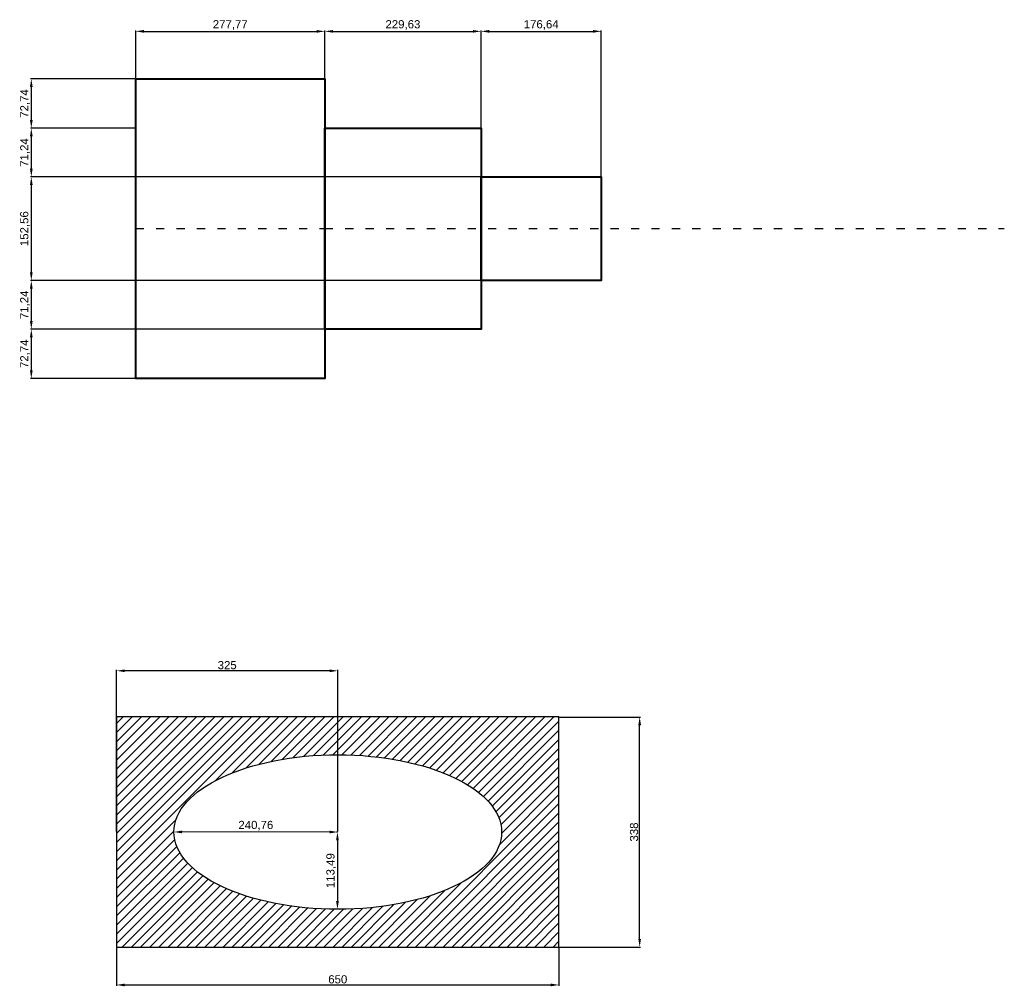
# Model space of a CAD drawing. Header units: millimetres. Extents: x 1310 to 6481, y 1653 to 3934.
# Tile 1 of 3: x 1310 to 2756, y 2116 to 3537. Entities that reach past the tile are written whole.
import ezdxf

# ---------------------------------------------------------------- set-up
doc = ezdxf.new("R2010")
doc.units = ezdxf.units.MM
doc.linetypes.add('ACAD_ISO03W100', pattern=[30, 12, -18])
doc.styles.get("Standard").update_dxf_attribs({"font": 'arial.ttf'})
doc.dimstyles.new('belka', dxfattribs={"dimtxt": 12, "dimasz": 12, "dimexe": 1.25, "dimexo": 0.625, "dimgap": 2, "dimtad": 1, "dimtoh": 1, "dimtxsty": 'Standard', "dimcen": 12, "dimadec": 0, "dimazin": 0, "dimtfac": 1, "dimtmove": 0, "dimatfit": 3, "dimfxl": 1, "dimarcsym": 0})

# ---------------------------------------------------------------- blocks, each defined once
blk = doc.blocks.new('*D3')
at = {"color": 0, "lineweight": -2, "transparency": 16777216}
for p, q in [((1451.9, 2173.4), (1451.9, 2117.1)), ((2101.9, 2173.4), (2101.9, 2117.1)), ((1463.9, 2118.3), (2089.9, 2118.3))]:
    blk.add_line(p, q, dxfattribs=at)
at = {"color": 0, "transparency": 16777216}
for points in [[(1463.9, 2120.3), (1463.9, 2116.3), (1451.9, 2118.3)], [(2089.9, 2120.3), (2089.9, 2116.3), (2101.9, 2118.3)]]:
    blk.add_solid(points, dxfattribs=at)
at = {"layer": 'Defpoints', "color": 0, "transparency": 16777216}
for p in [(1451.9, 2174), (2101.9, 2174), (2101.9, 2118.3)]:
    blk.add_point(p, dxfattribs=at)
at = {"color": 0, "transparency": 16777216, "insert": (1776.9, 2126.5), "char_height": 12, "attachment_point": 5}
blk.add_mtext('650', dxfattribs=at)
blk = doc.blocks.new('*D4')
at = {"color": 0, "lineweight": -2, "transparency": 16777216}
for p, q in [((2102.5, 2512), (2221.6, 2512)), ((2220.4, 2186), (2220.4, 2500)), ((2102.5, 2174), (2221.6, 2174))]:
    blk.add_line(p, q, dxfattribs=at)
at = {"color": 0, "transparency": 16777216}
for points in [[(2218.4, 2500), (2222.4, 2500), (2220.4, 2512)], [(2218.4, 2186), (2222.4, 2186), (2220.4, 2174)]]:
    blk.add_solid(points, dxfattribs=at)
at = {"layer": 'Defpoints', "color": 0, "transparency": 16777216}
for p in [(2101.9, 2512), (2220.4, 2512), (2101.9, 2174)]:
    blk.add_point(p, dxfattribs=at)
at = {"color": 0, "transparency": 16777216, "insert": (2212.2, 2343), "char_height": 12, "attachment_point": 5, "rotation": 90}
blk.add_mtext('338', dxfattribs=at)
blk = doc.blocks.new('*D5')
at = {"color": 0, "lineweight": -2, "transparency": 16777216}
for p, q in [((1451.9, 2343.7), (1451.9, 2581.2)), ((1764.9, 2579.9), (1463.9, 2579.9)), ((1776.9, 2343.7), (1776.9, 2581.2))]:
    blk.add_line(p, q, dxfattribs=at)
at = {"color": 0, "transparency": 16777216}
for points in [[(1463.9, 2581.9), (1463.9, 2577.9), (1451.9, 2579.9)], [(1764.9, 2581.9), (1764.9, 2577.9), (1776.9, 2579.9)]]:
    blk.add_solid(points, dxfattribs=at)
at = {"layer": 'Defpoints', "color": 0, "transparency": 16777216}
for p in [(1451.9, 2579.9), (1451.9, 2343), (1776.9, 2343)]:
    blk.add_point(p, dxfattribs=at)
at = {"color": 0, "transparency": 16777216, "insert": (1614.4, 2588.1), "char_height": 12, "attachment_point": 5}
blk.add_mtext('325', dxfattribs=at)
blk = doc.blocks.new('*D6')
at = {"color": 0, "lineweight": -2, "transparency": 16777216}
for p, q in [((1536.1, 2343.7), (1536.1, 2344.3)), ((1776.9, 2343.7), (1776.9, 2344.3)), ((1764.9, 2343), (1548.1, 2343.1))]:
    blk.add_line(p, q, dxfattribs=at)
at = {"color": 0, "transparency": 16777216}
for points in [[(1548.1, 2345.1), (1548.1, 2341.1), (1536.1, 2343.1)], [(1764.9, 2345), (1764.9, 2341), (1776.9, 2343)]]:
    blk.add_solid(points, dxfattribs=at)
at = {"layer": 'Defpoints', "color": 0, "transparency": 16777216}
for p in [(1536.1, 2343.1), (1536.1, 2343.1), (1776.9, 2343)]:
    blk.add_point(p, dxfattribs=at)
at = {"color": 0, "transparency": 16777216, "insert": (1656.5, 2352.3), "char_height": 12, "attachment_point": 5, "rotation": 359.9868}
blk.add_mtext('240,76', dxfattribs=at)
blk = doc.blocks.new('*D7')
at = {"color": 0, "lineweight": -2, "transparency": 16777216}
for p, q in [((1776.3, 2343), (1775.1, 2343)), ((1776.4, 2331), (1776.4, 2241.5)), ((1776.2, 2229.5), (1775.1, 2229.5))]:
    blk.add_line(p, q, dxfattribs=at)
at = {"color": 0, "transparency": 16777216}
for points in [[(1774.4, 2331), (1778.4, 2331), (1776.4, 2343)], [(1774.4, 2241.5), (1778.4, 2241.5), (1776.4, 2229.5)]]:
    blk.add_solid(points, dxfattribs=at)
at = {"layer": 'Defpoints', "color": 0, "transparency": 16777216}
for p in [(1776.9, 2343), (1776.4, 2229.5), (1776.9, 2229.5)]:
    blk.add_point(p, dxfattribs=at)
at = {"color": 0, "transparency": 16777216, "insert": (1767.2, 2286.3), "char_height": 12, "attachment_point": 5, "rotation": 89.9868}
blk.add_mtext('113,49', dxfattribs=at)
blk = doc.blocks.new('*D8')
at = {"color": 0, "lineweight": -2, "transparency": 16777216}
for p, q in [((1480, 3450.4), (1480, 3520.7)), ((1492, 3519.4), (1745.8, 3519.4)), ((1757.8, 3450.4), (1757.8, 3520.7))]:
    blk.add_line(p, q, dxfattribs=at)
at = {"color": 0, "transparency": 16777216}
for points in [[(1492, 3521.4), (1492, 3517.4), (1480, 3519.4)], [(1745.8, 3521.4), (1745.8, 3517.4), (1757.8, 3519.4)]]:
    blk.add_solid(points, dxfattribs=at)
at = {"layer": 'Defpoints', "color": 0, "transparency": 16777216}
for p in [(1757.8, 3519.4), (1480, 3449.8), (1757.8, 3449.8)]:
    blk.add_point(p, dxfattribs=at)
at = {"color": 0, "transparency": 16777216, "insert": (1618.9, 3528.7), "char_height": 12, "attachment_point": 5}
blk.add_mtext('277,77', dxfattribs=at)
blk = doc.blocks.new('*D9')
at = {"color": 0, "lineweight": -2, "transparency": 16777216}
for p, q in [((1757.8, 3450.4), (1757.8, 3520.7)), ((1769.8, 3519.4), (1975.4, 3519.4)), ((1987.4, 3377.7), (1987.4, 3520.7))]:
    blk.add_line(p, q, dxfattribs=at)
at = {"color": 0, "transparency": 16777216}
for points in [[(1769.8, 3521.4), (1769.8, 3517.4), (1757.8, 3519.4)], [(1975.4, 3521.4), (1975.4, 3517.4), (1987.4, 3519.4)]]:
    blk.add_solid(points, dxfattribs=at)
at = {"layer": 'Defpoints', "color": 0, "transparency": 16777216}
for p in [(1987.4, 3519.4), (1757.8, 3449.8), (1987.4, 3377.1)]:
    blk.add_point(p, dxfattribs=at)
at = {"color": 0, "transparency": 16777216, "insert": (1872.6, 3528.7), "char_height": 12, "attachment_point": 5}
blk.add_mtext('229,63', dxfattribs=at)
blk = doc.blocks.new('*D10')
at = {"color": 0, "lineweight": -2, "transparency": 16777216}
for p, q in [((1987.4, 3377.7), (1987.4, 3520.7)), ((1999.4, 3519.4), (2152, 3519.4)), ((2164, 3306.4), (2164, 3520.7))]:
    blk.add_line(p, q, dxfattribs=at)
at = {"color": 0, "transparency": 16777216}
for points in [[(1999.4, 3521.4), (1999.4, 3517.4), (1987.4, 3519.4)], [(2152, 3521.4), (2152, 3517.4), (2164, 3519.4)]]:
    blk.add_solid(points, dxfattribs=at)
at = {"layer": 'Defpoints', "color": 0, "transparency": 16777216}
for p in [(2164, 3519.4), (1987.4, 3377.1), (2164, 3305.8)]:
    blk.add_point(p, dxfattribs=at)
at = {"color": 0, "transparency": 16777216, "insert": (2075.7, 3528.7), "char_height": 12, "attachment_point": 5}
blk.add_mtext('176,64', dxfattribs=at)
blk = doc.blocks.new('*D11')
at = {"color": 0, "lineweight": -2, "transparency": 16777216}
for p, q in [((1479.4, 3449.8), (1325.4, 3449.8)), ((1326.6, 3437.8), (1326.6, 3389.1)), ((1479.4, 3377.1), (1325.4, 3377.1))]:
    blk.add_line(p, q, dxfattribs=at)
at = {"color": 0, "transparency": 16777216}
for points in [[(1324.6, 3437.8), (1328.6, 3437.8), (1326.6, 3449.8)], [(1324.6, 3389.1), (1328.6, 3389.1), (1326.6, 3377.1)]]:
    blk.add_solid(points, dxfattribs=at)
at = {"layer": 'Defpoints', "color": 0, "transparency": 16777216}
for p in [(1480, 3449.8), (1326.6, 3377.1), (1480, 3377.1)]:
    blk.add_point(p, dxfattribs=at)
at = {"color": 0, "transparency": 16777216, "insert": (1317.4, 3413.4), "char_height": 12, "attachment_point": 5, "rotation": 90}
blk.add_mtext('72,74', dxfattribs=at)
blk = doc.blocks.new('*D12')
at = {"color": 0, "lineweight": -2, "transparency": 16777216}
for p, q in [((1479.4, 3377.1), (1325.4, 3377.1)), ((1326.6, 3365.1), (1326.6, 3317.8)), ((1986.8, 3305.8), (1325.4, 3305.8))]:
    blk.add_line(p, q, dxfattribs=at)
at = {"color": 0, "transparency": 16777216}
for points in [[(1324.6, 3365.1), (1328.6, 3365.1), (1326.6, 3377.1)], [(1324.6, 3317.8), (1328.6, 3317.8), (1326.6, 3305.8)]]:
    blk.add_solid(points, dxfattribs=at)
at = {"layer": 'Defpoints', "color": 0, "transparency": 16777216}
for p in [(1480, 3377.1), (1326.6, 3305.8), (1987.4, 3305.8)]:
    blk.add_point(p, dxfattribs=at)
at = {"color": 0, "transparency": 16777216, "insert": (1317.4, 3341.4), "char_height": 12, "attachment_point": 5, "rotation": 90}
blk.add_mtext('71,24', dxfattribs=at)
blk = doc.blocks.new('*D13')
at = {"color": 0, "lineweight": -2, "transparency": 16777216}
for p, q in [((1986.8, 3305.8), (1325.4, 3305.8)), ((1326.6, 3293.8), (1326.6, 3165.3)), ((1986.8, 3153.3), (1325.4, 3153.3))]:
    blk.add_line(p, q, dxfattribs=at)
at = {"color": 0, "transparency": 16777216}
for points in [[(1324.6, 3293.8), (1328.6, 3293.8), (1326.6, 3305.8)], [(1324.6, 3165.3), (1328.6, 3165.3), (1326.6, 3153.3)]]:
    blk.add_solid(points, dxfattribs=at)
at = {"layer": 'Defpoints', "color": 0, "transparency": 16777216}
for p in [(1987.4, 3305.8), (1326.6, 3153.3), (1987.4, 3153.3)]:
    blk.add_point(p, dxfattribs=at)
at = {"color": 0, "transparency": 16777216, "insert": (1317.4, 3229.5), "char_height": 12, "attachment_point": 5, "rotation": 90}
blk.add_mtext('152,56', dxfattribs=at)
blk = doc.blocks.new('*D14')
at = {"color": 0, "lineweight": -2, "transparency": 16777216}
for p, q in [((1986.8, 3153.3), (1325.4, 3153.3)), ((1326.6, 3141.3), (1326.6, 3094)), ((1757.1, 3082), (1325.4, 3082))]:
    blk.add_line(p, q, dxfattribs=at)
at = {"color": 0, "transparency": 16777216}
for points in [[(1324.6, 3141.3), (1328.6, 3141.3), (1326.6, 3153.3)], [(1324.6, 3094), (1328.6, 3094), (1326.6, 3082)]]:
    blk.add_solid(points, dxfattribs=at)
at = {"layer": 'Defpoints', "color": 0, "transparency": 16777216}
for p in [(1987.4, 3153.3), (1326.6, 3082), (1757.8, 3082)]:
    blk.add_point(p, dxfattribs=at)
at = {"color": 0, "transparency": 16777216, "insert": (1317.4, 3117.6), "char_height": 12, "attachment_point": 5, "rotation": 90}
blk.add_mtext('71,24', dxfattribs=at)
blk = doc.blocks.new('*D15')
at = {"color": 0, "lineweight": -2, "transparency": 16777216}
for p, q in [((1757.1, 3082), (1325.4, 3082)), ((1326.6, 3070), (1326.6, 3021.3)), ((1757.1, 3009.3), (1325.4, 3009.3))]:
    blk.add_line(p, q, dxfattribs=at)
at = {"color": 0, "transparency": 16777216}
for points in [[(1324.6, 3070), (1328.6, 3070), (1326.6, 3082)], [(1324.6, 3021.3), (1328.6, 3021.3), (1326.6, 3009.3)]]:
    blk.add_solid(points, dxfattribs=at)
at = {"layer": 'Defpoints', "color": 0, "transparency": 16777216}
for p in [(1757.8, 3082), (1326.6, 3009.3), (1757.8, 3009.3)]:
    blk.add_point(p, dxfattribs=at)
at = {"color": 0, "transparency": 16777216, "insert": (1317.4, 3045.7), "char_height": 12, "attachment_point": 5, "rotation": 90}
blk.add_mtext('72,74', dxfattribs=at)

msp = doc.modelspace()

# ---------------------------------------------------------------- hatches: boundary and pattern name
h = msp.add_hatch()
h.set_pattern_fill('ANSI31', color=256, scale=3)
h.paths.add_polyline_path([(2101.895, 2512.033), (1451.895, 2512.033), (1451.895, 2174.033), (2101.895, 2174.033)])
edge = h.paths.add_edge_path(flags=16)
edge.add_ellipse((1776.895, 2343.033), major_axis=(240.764, -0.055), ratio=0.47138678, start_angle=0, end_angle=360)

# ---------------------------------------------------------------- linework, layer by layer
at = {"linetype": 'ACAD_ISO03W100'}
for p, q in [((1479.998, 3229.537), (1757.772, 3229.537)), ((1757.772, 3229.537), (2756.149, 3229.537))]:
    msp.add_line(p, q, dxfattribs=at)
at = {"lineweight": 40}
for points in [[(1479.998, 3449.791), (1757.772, 3449.791), (1757.772, 3009.283), (1479.998, 3009.283)], [(1757.772, 3377.055), (1987.405, 3377.055), (1987.405, 3082.019), (1757.772, 3082.019)], [(1987.405, 3305.818), (2164.045, 3305.818), (2164.045, 3153.256), (1987.405, 3153.256)]]:
    msp.add_lwpolyline(points, close=True, dxfattribs=at)
msp.add_lwpolyline([(1451.895, 2174.033), (2101.895, 2174.033), (2101.895, 2512.033), (1451.895, 2512.033)], close=True)
msp.add_ellipse((1776.895, 2343.033), major_axis=(240.764, -0.055), ratio=0.47138678)

# ---------------------------------------------------------------- dimensions: what is measured, and where the dimension line sits
for base, p1, p2, picture, middle in [((1757.772, 3519.44), (1479.998, 3449.791), (1757.772, 3449.791), '*D8', (1618.885, 3528.651)), ((1987.405, 3519.44), (1757.772, 3449.791), (1987.405, 3377.055), '*D9', (1872.588, 3528.651)), ((2164.045, 3519.44), (1987.405, 3377.055), (2164.045, 3305.818), '*D10', (2075.725, 3528.651)), ((1451.895, 2579.943), (1776.895, 2343.033), (1451.895, 2343.033), '*D5', (1614.395, 2588.074)), ((2101.895, 2118.323), (1451.895, 2174.033), (2101.895, 2174.033), '*D3', (1776.895, 2126.45))]:
    dim = msp.add_linear_dim(base=base, p1=p1, p2=p2, dimstyle='belka')
    dim.commit()
    dim.dimension.update_dxf_attribs({"geometry": picture, "text_midpoint": middle})
for base, p1, p2, picture, middle in [((1326.634, 3377.055), (1479.998, 3449.791), (1479.998, 3377.055), '*D11', (1317.423, 3413.423)), ((1326.634, 3305.818), (1479.998, 3377.055), (1987.405, 3305.818), '*D12', (1317.423, 3341.436)), ((1326.634, 3153.256), (1987.405, 3305.818), (1987.405, 3153.256), '*D13', (1317.423, 3229.537)), ((1326.634, 3082.019), (1987.405, 3153.256), (1757.772, 3082.019), '*D14', (1317.423, 3117.638)), ((1326.634, 3009.283), (1757.772, 3082.019), (1757.772, 3009.283), '*D15', (1317.423, 3045.651)), ((2220.363, 2512.033), (2101.895, 2174.033), (2101.895, 2512.033), '*D4', (2212.232, 2343.033))]:
    dim = msp.add_linear_dim(base=base, p1=p1, p2=p2, angle=90, dimstyle='belka')
    dim.commit()
    dim.dimension.update_dxf_attribs({"geometry": picture, "text_midpoint": middle})
for p2, distance, picture, middle in [((1536.131, 2343.089), 0, '*D6', (1656.515, 2352.273)), ((1776.869, 2229.541), -0.509, '*D7', (1767.161, 2286.289))]:
    dim = msp.add_aligned_dim(p1=(1776.895, 2343.033), p2=p2, distance=distance, dimstyle='belka')
    dim.commit()
    dim.dimension.update_dxf_attribs({"geometry": picture, "text_midpoint": middle})

doc.saveas('drawing.dxf')
